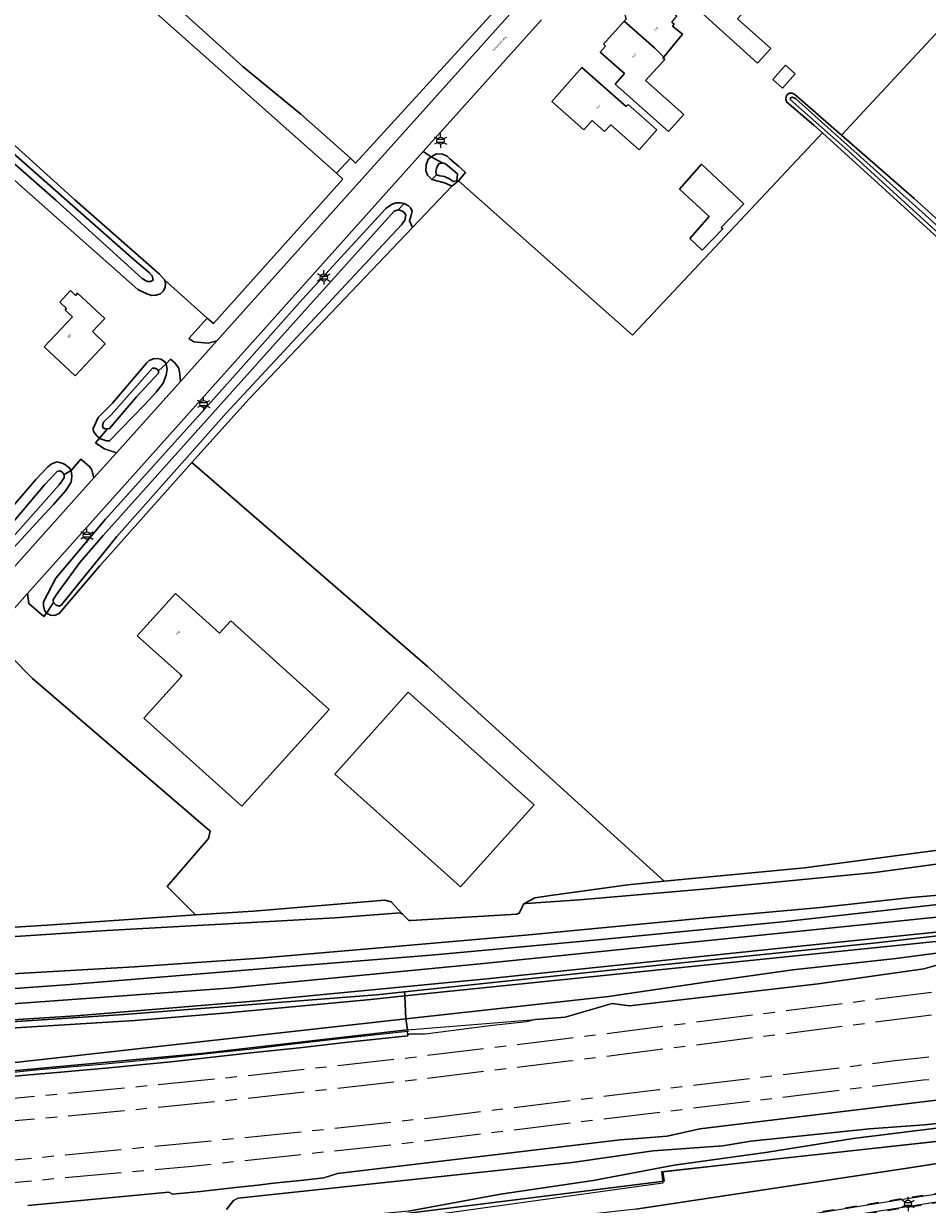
# Model space of a CAD drawing. Extents: x 105780 to 185197, y 477999 to 525027.
# Tile 194 of 256: x 109534 to 109694, y 478906 to 479115. Entities that reach past the tile are written whole.
import ezdxf
from ezdxf.enums import TextEntityAlignment as Align

# ---------------------------------------------------------------- set-up
doc = ezdxf.new("R2010")
doc.units = 0
doc.linetypes.add('AM-AS', pattern=[16, 10, -2, 2, -2])
doc.linetypes.add('XX-HIDDEN', pattern=[4, 2, -2])
for name, color, linetype, lineweight in [('B-GV-GR-GRAS_GAZON-G', 252, 'Continuous', 13), ('B-GV-GR-MATERIAALGRENS-G', 252, 'XX-HIDDEN', 35), ('B-RO-IE-MEUBILAIR_WEGMEUBILAIR-S', 252, 'Continuous', 25), ('B-RO-IE-TERREINAFSCHEIDING_KUNSTMATIG_HEKWERK-G', 252, 'IE-TERREINAFSCHEIDING-KUNSTMATIG', 18), ('B-RO-IE-TERREINAFSCHEIDING_KUNSTMATIG_SCHUTTING-G', 252, 'IE-TERREINAFSCHEIDING-KUNSTMATIG-DICHT', 18), ('B-WE-AM-AS_SPOOR-G', 252, 'AM-AS', 18), ('B-WE-GW-WATERGANG_SLOOT_INSTEEK-G', 252, 'Continuous', 30), ('B-XX-KG-KADASTRAAL_BEBOUWING-G', 252, 'Continuous', 20), ('B1-WE-GR-BOUWLAND-GV', 80, 'Continuous', 13), ('B1-WE-GW-TALUD_KRUIN-G', 252, 'Continuous', 25), ('B1-WE-KW-KUNSTWERK_GELUIDSWERING_SCHERM-G', 170, 'Continuous', 18), ('B1-WE-OG-BEBOUWING-T18', 7, 'Continuous', 18), ('B1-WE-OG-TERREIN_ERF-GV', 252, 'Continuous', 18), ('B1-WE-OG-TOPOGRAFIE-T18', 10, 'Continuous', 18), ('B1-WE-OG-WEG-GV', 7, 'Continuous', 18), ('B1-WE-VH-ONVERHARD-GV', 252, 'Continuous', 18), ('B1-WE-VH-VERHARDING_ASFALT-GV', 252, 'Continuous', 18), ('B1-WE-VH-VERHARDING_HALFVERHARDING-GV', 252, 'Continuous', 18), ('B1-WE-VH-VERHARDING_OPEN-GV', 252, 'Continuous', 18), ('B1-WE-VH-VERHARDING_TEGEL-GV', 252, 'Continuous', 18)]:
    doc.layers.add(name, color=color, linetype=linetype, lineweight=lineweight)
doc.styles.add('NLCS-ISO', font='NLCS-ISO.ttf')
doc.styles.add('NLCS-ISO-M200-T18', font='NLCS-ISO.ttf', dxfattribs={"height": 0.36})
doc.linetypes.add('IE-TERREINAFSCHEIDING-KUNSTMATIG', pattern='A,4,[82,NLCS.SHX,S=0.75,R=90,X=0,Y=0],4,-2', length=10)
doc.linetypes.add('IE-TERREINAFSCHEIDING-KUNSTMATIG-DICHT', pattern='A,8,-1,[82,NLCS.SHX,S=0.75,R=90,X=0,Y=0],-1', length=10)

# ---------------------------------------------------------------- blocks, each defined once
blk = doc.blocks.new('B-SIE-WEG_LICHTMAST-SO')
at = {"ltscale": 0.1}
for p, q in [((-1.1, 0.63), (-2.19, 1.27)), ((0, 1.27), (0, 2.53)), ((1.1, 0.63), (2.19, 1.27)), ((-1.1, -0.63), (-2.19, -1.27)), ((0, -1.27), (0, -2.53)), ((1.1, -0.63), (2.19, -1.27))]:
    blk.add_line(p, q, dxfattribs=at)
at = {"flags": 128}
for points in [[(-1.16, 0.5), (1.16, 0.5)], [(-1.16, -0.5), (1.16, -0.5)]]:
    blk.add_lwpolyline(points, dxfattribs=at)
at = {"ltscale": 0.1}
blk.add_circle((0, 0), 1.27, dxfattribs=at)
at = {"style": 'NLCS-ISO'}
blk.add_attdef('TYPE', text='', height=1.8, dxfattribs=at).set_placement((0, 2.53), align=Align.BOTTOM_CENTER)

msp = doc.modelspace()

# ---------------------------------------------------------------- linework, layer by layer
at = {"layer": 'B-GV-GR-GRAS_GAZON-G', "flags": 128}
for points in [[(109702.039, 479071.926), (109675.617, 479095.967), (109641.96, 479060.083), (109611.135, 479087.491), (109609.947, 479086.546), (109602.98, 479079.172), (109574.045, 479048.85), (109563.922, 479037.514), (109605.659, 479001.377), (109647.601, 478963.319), (109672.476, 478965.672), (109714.399, 478971.254), (109765.393, 478976.682), (109801.098, 478981.34), (109801.84, 478981.436), (109805.098, 478981.854), (109796.614, 478989.11), (109795.956, 478988.604), (109795.134, 478988.453), (109781.988, 479000), (109760.852, 479019.232), (109728.701, 479048.03)], [(109488.839, 478951.889), (109505.296, 478953.442), (109539.174, 478955.585), (109564.576, 478957.38), (109559.549, 478962.407), (109566.825, 478970.874), (109567.126, 478972.198), (109535.696, 478999.247), (109531.881, 479003.08), (109531.898, 479002.516), (109531.43, 479001.27), (109530.337, 479000), (109517.716, 478986.068), (109504.251, 478971.286), (109487.901, 478953.728), (109486.696, 478952.479), (109486.673, 478951.72)], [(109601.613, 478943.012), (109601.815, 478938.913), (109637.733, 478942.914), (109655.319, 478945.519), (109670.385, 478947.621), (109688.604, 478949.636), (109708.395, 478952.246), (109725.504, 478954.378), (109756.228, 478958.069), (109766.943, 478959.228), (109781.325, 478960.981), (109788.922, 478962.081), (109796.094, 478962.942)], [(109601.577, 478943.728), (109596.63, 478943.205), (109551.834, 478939.686), (109509.328, 478936.935), (109469.095, 478934.044), (109468.055, 478932.768), (109468.762, 478932.931), (109476.303, 478933.106), (109485.263, 478933.577), (109486.039, 478933.618), (109509.252, 478934.84), (109531.737, 478937.262), (109553.81, 478938.625), (109570.298, 478939.969), (109595.628, 478942.346), (109601.613, 478943.012)], [(109486.039, 478933.618), (109485.263, 478933.577), (109485.29, 478932.995), (109485.612, 478925.965), (109486.513, 478926.072), (109601.815, 478938.913), (109601.613, 478943.012), (109595.628, 478942.346), (109570.298, 478939.969), (109553.81, 478938.625), (109531.737, 478937.262), (109509.252, 478934.84)], [(109601.815, 478938.913), (109486.513, 478926.072), (109485.612, 478925.965), (109469.194, 478924.234), (109468.683, 478923.695), (109468.997, 478923.725), (109469.29, 478923.753), (109473.546, 478924.16), (109485.264, 478925.645), (109486.65, 478925.793), (109495.461, 478926.385), (109500.625, 478926.748), (109508.403, 478927.491), (109512.884, 478927.919), (109565.642, 478932.773), (109602.088, 478936.987)]]:
    msp.add_lwpolyline(points, close=True, dxfattribs=at)
for points in [[(109705.347, 478954.691), (109685.191, 478952.42), (109638.586, 478947.638), (109601.577, 478943.728), (109601.613, 478943.012), (109796.094, 478962.942)], [(109708.395, 478952.246), (109688.604, 478949.636), (109670.385, 478947.621), (109655.319, 478945.519), (109637.733, 478942.914), (109601.815, 478938.913), (109602.088, 478936.987), (109602.097, 478936.988), (109624.766, 478938.792), (109630.038, 478939.211), (109638.39, 478941.628), (109641.422, 478941.264), (109674.839, 478945.159), (109693.601, 478947.795), (109697.97, 478949.015)], [(109695.813, 478924.508), (109653.915, 478919.409), (109648.145, 478918.132), (109643.675, 478917.767), (109639.795, 478917.468), (109589.704, 478911.529), (109587.31, 478910.774), (109583.684, 478910.363), (109578.348, 478909.782), (109575.591, 478909.448), (109571.655, 478909.031), (109565.413, 478908.312), (109560.469, 478907.851), (109559.818, 478908.201), (109534.817, 478905.823)], [(109707.983, 478921.679), (109693.686, 478920.138), (109683.963, 478919.41), (109662.927, 478917.267), (109657.985, 478916.439), (109645.618, 478915.554), (109631.273, 478913.451), (109572.112, 478907.123), (109571.311, 478906.711), (109570.014, 478905.138)], [(109570.014, 478905.138), (109571.311, 478906.711), (109572.112, 478907.123), (109631.273, 478913.451), (109645.618, 478915.554), (109657.985, 478916.439), (109662.927, 478917.267), (109683.963, 478919.41), (109693.686, 478920.138), (109707.983, 478921.679)], [(109695.845, 478919.539), (109681.09, 478917.725), (109665.972, 478915.312), (109649.364, 478912.971), (109634.984, 478910.308), (109618.615, 478907.875), (109602.299, 478904.833), (109582.085, 478902.875), (109574.433, 478901.872), (109572.839, 478901.211), (109572.159, 478900.688), (109647.596, 478910.163), (109647.35, 478911.804), (109668.272, 478914.185), (109732.491, 478921.228)], [(109602.299, 478904.833), (109618.615, 478907.875), (109634.984, 478910.308), (109649.364, 478912.971), (109665.972, 478915.312), (109681.09, 478917.725), (109695.845, 478919.539)]]:
    msp.add_lwpolyline(points, dxfattribs=at)
at = {"layer": 'B-GV-GR-MATERIAALGRENS-G', "flags": 128}
msp.add_lwpolyline([(109643.67, 478898.442), (109662.471, 478901.259), (109683.496, 478904.474), (109704.122, 478907.718), (109722.249, 478910.538), (109725.228, 478910.927), (109742.901, 478912.814), (109762.745, 478915.164), (109782.54, 478917.532), (109802.403, 478919.907), (109822.434, 478922.305), (109842.273, 478924.704), (109854.376, 478926.201), (109854.567, 478924.501), (109860.825, 478925.226), (109860.948, 478922.194), (109861.039, 478921.491), (109869.677, 478912.965), (109869.945, 478912.6), (109870.497, 478912.092), (109871.746, 478913.357), (109887.713, 478899.01), (109890.468, 478901.948), (109875.872, 478914.933), (109868.752, 478920.986), (109867.097, 478922.262), (109866.498, 478923.74), (109867, 478924.893), (109868.237, 478925.265), (109869.519, 478925.168), (109865.51, 478928.674), (109846.033, 478926.411), (109815.943, 478923.357), (109782.198, 478919.987), (109750.078, 478916.314), (109719.432, 478911.547), (109690.565, 478907.11), (109652.954, 478901.021), (109620.74, 478896.371), (109586.444, 478891.368), (109555.985, 478887.496), (109524.361, 478883.931), (109491.533, 478880.549), (109459.788, 478878.15), (109426.139, 478875.091), (109425.577, 478875.046), (109416.929, 478874.353)], dxfattribs=at)
at = {"layer": 'B-RO-IE-TERREINAFSCHEIDING_KUNSTMATIG_HEKWERK-G', "flags": 128}
for points in [[(109822.378, 478966.136), (109818.76, 478966.713), (109776.91, 478961.942), (109733.171, 478957.398), (109724.869, 478956.459), (109705.347, 478954.691), (109685.191, 478952.42), (109638.586, 478947.638), (109601.577, 478943.728)], [(109980.506, 478953.522), (109971.791, 478952.159), (109933.898, 478946.095), (109914.098, 478943.502), (109905.668, 478942.214), (109884.692, 478939.282), (109869.918, 478937.129), (109864.402, 478935.992), (109816.185, 478930.515), (109813.063, 478930.301), (109801.285, 478928.896), (109798.001, 478928.972), (109789.761, 478927.82), (109778.879, 478926.421), (109647.125, 478911.809), (109647.328, 478909.817), (109565.31, 478898.378), (109517.19, 478893.792), (109469.851, 478889.612), (109445.661, 478888.94), (109445.225, 478898.846)], [(109601.577, 478943.728), (109596.63, 478943.205), (109551.834, 478939.686), (109509.328, 478936.935), (109469.095, 478934.044)], [(109601.577, 478943.728), (109601.613, 478943.012), (109601.815, 478938.913), (109602.088, 478936.987), (109602.141, 478936.614)]]:
    msp.add_lwpolyline(points, dxfattribs=at)
at = {"layer": 'B-RO-IE-TERREINAFSCHEIDING_KUNSTMATIG_SCHUTTING-G', "flags": 128}
msp.add_lwpolyline([(109470.198, 478922.879), (109473.785, 478923.319), (109477.86, 478923.87), (109482.302, 478924.474), (109485.655, 478924.919), (109488.49, 478925.132), (109496.11, 478925.763), (109503.305, 478926.308), (109512.169, 478927.036), (109520.325, 478927.635), (109527.67, 478928.299), (109534.424, 478928.936), (109540.666, 478929.493), (109550.484, 478930.371), (109555.264, 478930.822), (109560.152, 478931.33), (109566.518, 478932.01), (109574.353, 478932.891), (109582.995, 478933.819), (109590.985, 478934.728), (109602.19, 478935.897), (109602.1, 478936.682)], dxfattribs=at)
at = {"layer": 'B-WE-AM-AS_SPOOR-G', "flags": 128}
for points in [[(109980.506, 478981.124), (109958.612, 478977.754), (109923.482, 478972.774), (109897.706, 478969.366), (109630.141, 478935.377), (109601.719, 478931.932), (109572.265, 478928.679), (109552.609, 478926.704), (109532.938, 478924.885), (109513.252, 478923.222), (109495.641, 478921.864), (109465.878, 478919.801)], [(109980.506, 478977.088), (109959.191, 478973.803), (109923.953, 478968.802), (109898.177, 478965.395), (109630.623, 478931.408), (109602.21, 478927.963), (109572.688, 478924.702), (109552.985, 478922.723), (109533.268, 478920.899), (109513.537, 478919.232), (109493.295, 478917.684), (109462.17, 478915.536), (109462.208, 478915.538)], [(109980.506, 478965.103), (109976.635, 478964.495), (109960.729, 478962.108), (109920.354, 478956.327), (109899.811, 478953.591), (109865.029, 478949.335), (109854.647, 478948.192), (109794.02, 478942.125), (109774.604, 478940.336), (109726.278, 478935.649), (109687.967, 478931.434), (109681.346, 478930.544), (109646.651, 478926.36), (109607.127, 478921.459), (109580.268, 478918.524), (109534.287, 478914.066), (109504.818, 478911.559), (109492.689, 478910.671), (109478.686, 478909.794), (109455.925, 478908.241)], [(109980.506, 478961.104), (109956.556, 478957.506), (109923.25, 478952.774), (109896.65, 478949.322), (109865.329, 478945.56), (109849.447, 478943.797), (109823.295, 478941.171), (109795.775, 478938.285), (109735.531, 478932.518), (109713.555, 478930.315), (109693.471, 478928.035), (109599.687, 478916.615), (109563.951, 478912.777), (109516.206, 478908.433), (109477.354, 478905.53), (109459.944, 478904.393), (109456.116, 478904.241), (109452.254, 478903.977)]]:
    msp.add_lwpolyline(points, dxfattribs=at)
at = {"layer": 'B-WE-GW-WATERGANG_SLOOT_INSTEEK-G', "flags": 128}
for points in [[(109487.422, 479134.535), (109486.419, 479133.705), (109485.882, 479133.053), (109485.446, 479132.523), (109485.18, 479131.49), (109485.157, 479130.795), (109518.517, 479100.584), (109520.111, 479099.1), (109533.222, 479086.889), (109554.34, 479068.229), (109555.941, 479067.453), (109556.794, 479067.162), (109557.589, 479067.172), (109558.326, 479067.415), (109558.837, 479067.896), (109559.156, 479068.583), (109559.212, 479069.344), (109559.064, 479069.944), (109558.165, 479070.899), (109543.146, 479084.074), (109501.455, 479121.873)], [(109555.11, 479070.15), (109539.782, 479084.03), (109513.977, 479106.673), (109488.226, 479130.011), (109487.235, 479130.906), (109488.199, 479132.085), (109496.32, 479124.699), (109527.721, 479096.321), (109553.716, 479073.406), (109556.4, 479071.172), (109556.881, 479070.627), (109557.024, 479069.861), (109556.587, 479069.642), (109555.99, 479069.627)], [(109487.235, 479130.906), (109488.226, 479130.011), (109513.977, 479106.673), (109539.782, 479084.03), (109555.11, 479070.15), (109555.99, 479069.627), (109556.587, 479069.642), (109557.024, 479069.861), (109556.881, 479070.627), (109556.4, 479071.172), (109553.716, 479073.406), (109527.721, 479096.321), (109496.32, 479124.699), (109488.199, 479132.085)], [(109679.019, 479095.539), (109670.713, 479102.787), (109670.255, 479103), (109669.758, 479103.015), (109669.352, 479102.728), (109669.176, 479102.369), (109669.161, 479101.872), (109669.313, 479101.404), (109674.097, 479097.35), (109675.617, 479095.967), (109702.039, 479071.926), (109728.701, 479048.03), (109760.852, 479019.232), (109781.988, 479000), (109795.134, 478988.453), (109795.956, 478988.604), (109796.614, 478989.11), (109796.746, 478989.632), (109796.298, 478990.287), (109784.788, 479000), (109766.422, 479017.11), (109734.301, 479045.775), (109711.489, 479066.54), (109691.87, 479084.326)], [(109795.091, 478989.424), (109783.098, 479000), (109759.232, 479021.6), (109728.15, 479049.538), (109703.163, 479071.826), (109680.127, 479092.862), (109669.922, 479101.85), (109670.033, 479102.244), (109670.332, 479102.268), (109670.823, 479102.055), (109693.87, 479081.383), (109716.749, 479060.649), (109746.505, 479033.812), (109774.497, 479008.949), (109784.06, 479000), (109790.142, 478994.797), (109795.342, 478990.055), (109795.616, 478989.525), (109795.495, 478989.354)], [(109795.091, 478989.424), (109795.495, 478989.354), (109795.616, 478989.525), (109795.342, 478990.055), (109790.142, 478994.797), (109784.06, 479000), (109774.497, 479008.949), (109746.505, 479033.812), (109716.749, 479060.649), (109693.87, 479081.383), (109670.823, 479102.055), (109670.332, 479102.268), (109670.033, 479102.244), (109669.922, 479101.85), (109680.127, 479092.862), (109703.163, 479071.826), (109728.15, 479049.538), (109759.232, 479021.6), (109783.098, 479000)], [(109608.242, 479090.632), (109606.29, 479091.725), (109605.78, 479091.277), (109605.42, 479090.326), (109605.388, 479089.267), (109605.664, 479088.496), (109606.435, 479087.678), (109607.251, 479088.507), (109607.101, 479089.042), (109607.324, 479089.864), (109607.64, 479090.451)], [(109609.947, 479086.546), (109611.135, 479087.491), (109612.398, 479088.919), (109611.129, 479090.045), (109609.622, 479091.381), (109609.143, 479091.806), (109608.326, 479092.195), (109607.266, 479092.227), (109606.29, 479091.725), (109608.242, 479090.632), (109608.834, 479090.482), (109610.986, 479088.683), (109610.861, 479087.491), (109610.178, 479087.335), (109609.551, 479087.842), (109608.644, 479088.225), (109607.81, 479088.358), (109607.251, 479088.507), (109606.435, 479087.678), (109607.553, 479087.379), (109608.828, 479087.027)], [(109610.861, 479087.491), (109610.986, 479088.683), (109608.834, 479090.482), (109608.242, 479090.632), (109607.64, 479090.451), (109607.324, 479089.864), (109607.101, 479089.042), (109607.251, 479088.507), (109607.81, 479088.358), (109608.644, 479088.225), (109609.551, 479087.842), (109610.178, 479087.335)], [(109539.37, 479012.748), (109539.349, 479013.18), (109539.942, 479014.156), (109544.055, 479019.833), (109548.174, 479024.582), (109582.355, 479062.736), (109599.768, 479082.102), (109600.471, 479082.313), (109601.524, 479083.459), (109600.897, 479083.544), (109600.069, 479083.569), (109599.299, 479083.294), (109598.25, 479082.563), (109583.553, 479066.53), (109567.813, 479048.837), (109548.584, 479027.504), (109539.789, 479017.062), (109537.64, 479012.817), (109537.62, 479012.155), (109537.795, 479011.354), (109538.145, 479010.847)], [(109547.609, 479019.248), (109563.922, 479037.514), (109574.045, 479048.85), (109602.98, 479079.172), (109602.459, 479080.349), (109602.786, 479081.334), (109602.943, 479082.124), (109602.627, 479082.664), (109602.274, 479083.039), (109601.524, 479083.459), (109600.471, 479082.313), (109601.096, 479082.162), (109601.583, 479081.816), (109601.835, 479081.378), (109601.642, 479080.489), (109601.021, 479079.645), (109590.339, 479068.199), (109569.965, 479046.27), (109550.588, 479024.411), (109540.782, 479012.308), (109540.376, 479012.055), (109539.851, 479012.237), (109539.37, 479012.748), (109538.145, 479010.847), (109538.863, 479010.461), (109539.557, 479010.407), (109540.397, 479010.78)], [(109540.376, 479012.055), (109540.782, 479012.308), (109550.588, 479024.411), (109569.965, 479046.27), (109590.339, 479068.199), (109601.021, 479079.645), (109601.642, 479080.489), (109601.835, 479081.378), (109601.583, 479081.816), (109601.096, 479082.162), (109600.471, 479082.313), (109599.768, 479082.102), (109582.355, 479062.736), (109548.174, 479024.582), (109544.055, 479019.833), (109539.942, 479014.156), (109539.349, 479013.18), (109539.37, 479012.748), (109539.851, 479012.237)], [(109556.913, 479054.249), (109557.344, 479054.236), (109557.736, 479054.059), (109557.993, 479053.786), (109559.337, 479055.026), (109559.062, 479055.429), (109558.411, 479055.846), (109557.752, 479055.965), (109557.121, 479055.917), (109556.35, 479055.642), (109555.871, 479055.126), (109549.827, 479048.048), (109547.299, 479045.505), (109546.729, 479044.197), (109546.445, 479043.542), (109546.495, 479043.011), (109547.102, 479042.23), (109547.547, 479041.857), (109548.97, 479043.483), (109548.572, 479043.495), (109548.213, 479043.671), (109548.059, 479044.073), (109548.244, 479044.697), (109549.609, 479046.016)], [(109559.354, 479053), (109559.551, 479054.055), (109559.337, 479055.026), (109557.993, 479053.786), (109557.981, 479053.355), (109554.077, 479049.163), (109549.336, 479043.538), (109548.97, 479043.483), (109547.547, 479041.857), (109547.716, 479041.715), (109548.766, 479041.352), (109549.33, 479041.368), (109555.519, 479047.779), (109557.607, 479050.003), (109558.816, 479051.624)], [(109549.609, 479046.016), (109548.244, 479044.697), (109548.059, 479044.073), (109548.213, 479043.671), (109548.572, 479043.495), (109548.97, 479043.483), (109549.336, 479043.538), (109554.077, 479049.163), (109557.981, 479053.355), (109557.993, 479053.786), (109557.736, 479054.059), (109557.344, 479054.236), (109556.913, 479054.249)], [(109537.019, 479027.551), (109539.415, 479030.098), (109541.576, 479032.552), (109542.516, 479034.048), (109542.614, 479035.106), (109542.511, 479036.103), (109541.306, 479035.426), (109541.287, 479034.797), (109540.388, 479033.564), (109526.602, 479018.034), (109521.1, 479012.465), (109519.743, 479010.567), (109520.507, 479010.644), (109522.429, 479011.747)], [(109520.596, 479012.248), (109521.1, 479012.465), (109526.602, 479018.034), (109540.388, 479033.564), (109541.287, 479034.797), (109541.306, 479035.426), (109540.888, 479035.869), (109540.495, 479036.047), (109540.029, 479035.961), (109537.804, 479033.575), (109524.098, 479017.413), (109520.076, 479013.688), (109519.889, 479012.965), (109520.142, 479012.56)], [(109507.848, 478952.229), (109524.476, 478953.011), (109548.85, 478954.606), (109575.542, 478956.074), (109589.324, 478956.824), (109600.787, 478957.701), (109601.19, 478957.573), (109599.215, 478959.693), (109598.114, 478959.959), (109574.813, 478958.026), (109564.576, 478957.38), (109539.174, 478955.585), (109505.296, 478953.442), (109488.839, 478951.889), (109486.673, 478951.72), (109485.134, 478951.665), (109485.003, 478951.146), (109485.056, 478950.971), (109485.463, 478951.017), (109489.42, 478951.305), (109493.3, 478951.096)]]:
    msp.add_lwpolyline(points, close=True, dxfattribs=at)
for points in [[(109524.098, 479017.413), (109537.804, 479033.575), (109540.029, 479035.961), (109540.495, 479036.047), (109540.888, 479035.869), (109541.306, 479035.426), (109542.511, 479036.103), (109542.129, 479036.645), (109541.319, 479037.266), (109540.861, 479037.445), (109540.071, 479037.634), (109539.536, 479037.485), (109538.999, 479037.269), (109538.389, 479036.79), (109536.233, 479034.534), (109525.144, 479021.641)], [(109714.399, 478971.254), (109672.476, 478965.672), (109647.601, 478963.319), (109641.12, 478962.706), (109627.867, 478960.882), (109624.699, 478960.392), (109622.723, 478959.311), (109623.13, 478959.357), (109632.613, 478960.003), (109655.209, 478961.953), (109684.906, 478964.899), (109706.24, 478967.746)], [(109706.24, 478967.746), (109684.906, 478964.899), (109655.209, 478961.953), (109632.613, 478960.003), (109623.13, 478959.357), (109622.723, 478959.311), (109621.918, 478957.651), (109621.507, 478957.489), (109602.721, 478956.366), (109602.373, 478956.376), (109601.19, 478957.573), (109600.787, 478957.701), (109589.324, 478956.824), (109575.542, 478956.074), (109548.85, 478954.606), (109524.476, 478953.011)], [(109703.057, 478961.466), (109691.356, 478960.422), (109675.281, 478958.695), (109655.022, 478956.861), (109622.998, 478953.752), (109597.212, 478951.503), (109575.967, 478949.698), (109553.743, 478948.155), (109533.155, 478946.969), (109502.904, 478944.911), (109480.557, 478943.139), (109478.292, 478943.09), (109475.372, 478938.898), (109505.554, 478942.389), (109542.367, 478945.028), (109582.001, 478948.284), (109606.94, 478950.285), (109635.81, 478952.928), (109668.552, 478956.156), (109700.309, 478959.647)], [(109533.155, 478946.969), (109553.743, 478948.155), (109575.967, 478949.698), (109597.212, 478951.503), (109622.998, 478953.752), (109655.022, 478956.861), (109675.281, 478958.695), (109691.356, 478960.422), (109703.057, 478961.466)]]:
    msp.add_lwpolyline(points, dxfattribs=at)
at = {"layer": 'B-XX-KG-KADASTRAAL_BEBOUWING-G', "flags": 128}
for points in [[(109652.532, 479123.453), (109656.042, 479120.328), (109653.715, 479117.714), (109664.122, 479108.325), (109666.454, 479110.935), (109660.564, 479116.199), (109665.394, 479121.605), (109657.314, 479128.825)], [(109640.486, 479115.751), (109645.856, 479111.009), (109647.5, 479109.408), (109647.628, 479109.543), (109650.847, 479113.434), (109649.075, 479114.9), (109649.343, 479115.224), (109648.927, 479115.568), (109649.81, 479116.637), (109648.082, 479118.172), (109648.432, 479119.169), (109646.349, 479121.019), (109645.347, 479120.512), (109644.399, 479119.475), (109644.102, 479119.732), (109642.889, 479118.423), (109642.11, 479118.563), (109640.603, 479116.891), (109640.83, 479116.135)], [(109647.5, 479109.408), (109645.856, 479111.009), (109640.486, 479115.751), (109636.834, 479111.673), (109637.186, 479111.319), (109636.245, 479110.281), (109640.55, 479106.476), (109638.886, 479104.598), (109648.354, 479096.209), (109651.04, 479099.24), (109644.29, 479105.222), (109647.683, 479108.988), (109647.372, 479109.272)], [(109646.284, 479096.514), (109641.195, 479101.001), (109640.866, 479100.628), (109633.025, 479107.542), (109627.702, 479101.505), (109633.363, 479096.514), (109634.8, 479098.145), (109637.024, 479096.184), (109638.109, 479097.415), (109643.155, 479092.966)], [(109670.816, 479106.455), (109669.083, 479107.987), (109666.831, 479105.44), (109668.563, 479103.908)], [(109661.71, 479083.41), (109654.2, 479090.42), (109650.28, 479086.01), (109655.58, 479081.17), (109652.11, 479077.27), (109654.32, 479075.16), (109657.97, 479078.96), (109657.69, 479079.21)], [(109548.57, 479058.597), (109546.298, 479060.729), (109548.473, 479063.047), (109543.672, 479067.551), (109543.306, 479067.161), (109542.415, 479067.997), (109540.494, 479065.951), (109541.688, 479064.831), (109541.435, 479064.561), (109542.734, 479063.343), (109537.739, 479058.019), (109543.21, 479052.885)], [(109581.288, 479000), (109570.803, 479009.46), (109568.823, 479007.264), (109560.994, 479014.328), (109554.235, 479006.837), (109561.813, 479000), (109562.148, 478999.698), (109555.412, 478992.232), (109572.735, 478976.602), (109588.211, 478993.754)], [(109624.556, 478976.848), (109602.253, 478996.855), (109589.218, 478982.324), (109611.521, 478962.317)]]:
    msp.add_lwpolyline(points, close=True, dxfattribs=at)
at = {"layer": 'B1-WE-GR-BOUWLAND-GV', "flags": 128}
for points in [[(109639.832, 479142.025), (109638.344, 479143.216), (109609.753, 479168.191), (109624.83, 479184.243), (109632.854, 479193.166), (109637.317, 479198.398), (109596.035, 479235.752), (109591.035, 479240.435), (109619.808, 479272.264), (109596.789, 479293.219), (109540.036, 479229.378), (109496.531, 479180.569), (109494.883, 479178.624), (109539.055, 479138.362), (109572.969, 479107.639), (109583.183, 479099.276), (109591.985, 479091.48), (109592.915, 479090.579)], [(109531.754, 479140.148), (109491.93, 479175.472), (109469.808, 479150.428), (109483.668, 479137.922), (109482.743, 479137.047), (109482.063, 479136.427), (109485.882, 479133.053), (109486.419, 479133.705), (109487.422, 479134.535), (109501.455, 479121.873), (109543.146, 479084.074), (109558.165, 479070.899), (109559.064, 479069.944), (109566.598, 479063.132), (109567.753, 479062.163), (109590.647, 479087.731), (109589.556, 479088.822)]]:
    msp.add_lwpolyline(points, close=True, dxfattribs=at)
msp.add_lwpolyline([(109701.846, 479120.216), (109679.019, 479095.539), (109691.87, 479084.326), (109711.489, 479066.54)], dxfattribs=at)
at = {"layer": 'B1-WE-GW-TALUD_KRUIN-G', "flags": 128}
for points in [[(109601.815, 478938.913), (109637.733, 478942.914), (109655.319, 478945.519), (109670.385, 478947.621), (109688.604, 478949.636), (109708.395, 478952.246), (109725.504, 478954.378), (109756.228, 478958.069), (109766.943, 478959.228), (109781.325, 478960.981), (109788.922, 478962.081), (109796.094, 478962.942)], [(109486.513, 478926.072), (109601.815, 478938.913)], [(109707.983, 478921.679), (109693.686, 478920.138), (109683.963, 478919.41), (109662.927, 478917.267), (109657.985, 478916.439), (109645.618, 478915.554), (109631.273, 478913.451), (109572.112, 478907.123), (109571.311, 478906.711), (109570.014, 478905.138)]]:
    msp.add_lwpolyline(points, dxfattribs=at)
at = {"layer": 'B1-WE-KW-KUNSTWERK_GELUIDSWERING_SCHERM-G', "flags": 128}
msp.add_lwpolyline([(109602.097, 478936.988), (109565.642, 478932.773), (109512.884, 478927.919), (109468.683, 478923.695), (109465.142, 478923.466)], dxfattribs=at)
at = {"layer": 'B1-WE-OG-TERREIN_ERF-GV', "flags": 128}
for points in [[(109664.122, 479108.325), (109653.715, 479117.714), (109656.042, 479120.328), (109652.532, 479123.453), (109657.314, 479128.825), (109665.394, 479121.605), (109660.564, 479116.199), (109666.454, 479110.935)], [(109646.284, 479096.514), (109643.155, 479092.966), (109638.109, 479097.415), (109637.024, 479096.184), (109634.8, 479098.145), (109633.363, 479096.514), (109627.702, 479101.505), (109633.025, 479107.542), (109640.866, 479100.628), (109641.195, 479101.001)], [(109669.083, 479107.987), (109670.816, 479106.455), (109668.563, 479103.908), (109666.831, 479105.44)], [(109661.71, 479083.41), (109657.69, 479079.21), (109657.97, 479078.96), (109654.32, 479075.16), (109652.11, 479077.27), (109655.58, 479081.17), (109650.28, 479086.01), (109654.2, 479090.42)], [(109537.739, 479058.019), (109542.734, 479063.343), (109541.435, 479064.561), (109541.688, 479064.831), (109540.494, 479065.951), (109542.415, 479067.997), (109543.306, 479067.161), (109543.672, 479067.551), (109548.473, 479063.047), (109546.298, 479060.729), (109548.57, 479058.597), (109543.21, 479052.885)], [(109560.994, 479014.328), (109568.823, 479007.264), (109570.803, 479009.46), (109581.288, 479000), (109588.211, 478993.754), (109572.735, 478976.602), (109555.412, 478992.232), (109562.148, 478999.698), (109561.813, 479000), (109554.235, 479006.837)], [(109589.218, 478982.324), (109602.253, 478996.855), (109624.556, 478976.848), (109611.521, 478962.317)]]:
    msp.add_lwpolyline(points, close=True, dxfattribs=at)
for points in [[(109625.832, 479116.008), (109621.01, 479110.622), (109616.43, 479105.5), (109611.222, 479099.688), (109604.91, 479092.635), (109606.29, 479091.725), (109607.266, 479092.227), (109608.326, 479092.195), (109609.143, 479091.806), (109609.622, 479091.381), (109611.129, 479090.045), (109612.398, 479088.919), (109611.135, 479087.491), (109641.96, 479060.083), (109675.617, 479095.967), (109674.097, 479097.35), (109669.313, 479101.404), (109669.161, 479101.872), (109669.176, 479102.369), (109669.352, 479102.728), (109669.758, 479103.015), (109670.255, 479103), (109670.713, 479102.787), (109679.019, 479095.539), (109701.846, 479120.216)], [(109648.927, 479115.568), (109649.343, 479115.224), (109649.075, 479114.9), (109650.847, 479113.434), (109647.628, 479109.543), (109647.5, 479109.408), (109647.372, 479109.272), (109647.683, 479108.988), (109644.29, 479105.222), (109651.04, 479099.24), (109648.354, 479096.209), (109638.886, 479104.598), (109640.55, 479106.476), (109636.245, 479110.281), (109637.186, 479111.319), (109636.834, 479111.673), (109640.486, 479115.751)], [(109525.144, 479021.641), (109536.233, 479034.534), (109538.389, 479036.79), (109538.999, 479037.269), (109539.536, 479037.485), (109540.071, 479037.634), (109540.861, 479037.445), (109541.319, 479037.266), (109542.129, 479036.645), (109542.511, 479036.103), (109543.869, 479037.736), (109544.228, 479038.137), (109545.84, 479036.8), (109546.17, 479036.21), (109546.561, 479034.806), (109550.549, 479039.25), (109548.41, 479039.96), (109546.92, 479040.97), (109546.83, 479041.052), (109547.547, 479041.857), (109547.102, 479042.23), (109546.495, 479043.011), (109546.445, 479043.542), (109546.729, 479044.197), (109547.299, 479045.505), (109549.827, 479048.048), (109555.871, 479055.126), (109556.35, 479055.642), (109557.121, 479055.917), (109557.752, 479055.965), (109558.411, 479055.846), (109559.062, 479055.429), (109559.337, 479055.026), (109560.096, 479055.872), (109560.88, 479055.18), (109561.52, 479054.31), (109561.74, 479053.66), (109561.889, 479051.897), (109568.343, 479059.098), (109566.79, 479058.69), (109565.5, 479058.78), (109564.23, 479058.95), (109563.386, 479059.546), (109566.598, 479063.132), (109559.064, 479069.944), (109559.212, 479069.344), (109559.156, 479068.583), (109558.837, 479067.896), (109558.326, 479067.415), (109557.589, 479067.172), (109556.794, 479067.162), (109555.941, 479067.453), (109554.34, 479068.229), (109533.222, 479086.889)], [(109531.881, 479003.08), (109535.696, 478999.247), (109567.126, 478972.198), (109566.825, 478970.874), (109559.549, 478962.407), (109564.576, 478957.38), (109574.813, 478958.026), (109598.114, 478959.959), (109599.215, 478959.693), (109601.19, 478957.573), (109602.373, 478956.376), (109602.721, 478956.366), (109621.507, 478957.489), (109621.918, 478957.651), (109622.723, 478959.311), (109624.699, 478960.392), (109627.867, 478960.882), (109641.12, 478962.706), (109647.601, 478963.319), (109605.659, 479001.377), (109563.922, 479037.514), (109547.609, 479019.248), (109540.397, 479010.78), (109539.557, 479010.407), (109538.863, 479010.461), (109538.145, 479010.847), (109537.657, 479010.237), (109535.04, 479012.546), (109534.809, 479014.315), (109526.397, 479004.914)]]:
    msp.add_lwpolyline(points, dxfattribs=at)
at = {"layer": 'B1-WE-OG-WEG-GV', "flags": 128}
for points in [[(109627, 479124.55), (109657.649, 479158.836), (109656.568, 479161.214), (109655.261, 479162.135), (109638.344, 479143.216), (109639.832, 479142.025), (109592.915, 479090.579), (109591.985, 479091.48), (109589.556, 479088.822), (109590.647, 479087.731), (109567.753, 479062.163), (109566.598, 479063.132), (109563.386, 479059.546), (109564.23, 479058.95), (109565.5, 479058.78), (109566.79, 479058.69), (109568.343, 479059.098)], [(109609.947, 479086.546), (109608.828, 479087.027), (109607.553, 479087.379), (109606.435, 479087.678), (109605.664, 479088.496), (109605.388, 479089.267), (109605.42, 479090.326), (109605.78, 479091.277), (109606.29, 479091.725), (109604.91, 479092.635), (109534.809, 479014.315), (109535.04, 479012.546), (109537.657, 479010.237), (109538.145, 479010.847), (109537.795, 479011.354), (109537.62, 479012.155), (109537.64, 479012.817), (109539.789, 479017.062), (109548.584, 479027.504), (109567.813, 479048.837), (109583.553, 479066.53), (109598.25, 479082.563), (109599.299, 479083.294), (109600.069, 479083.569), (109600.897, 479083.544), (109601.524, 479083.459), (109602.274, 479083.039), (109602.627, 479082.664), (109602.943, 479082.124), (109602.786, 479081.334), (109602.459, 479080.349), (109602.98, 479079.172)], [(109560.096, 479055.872), (109559.337, 479055.026), (109559.551, 479054.055), (109559.354, 479053), (109558.816, 479051.624), (109557.607, 479050.003), (109555.519, 479047.779), (109549.33, 479041.368), (109548.766, 479041.352), (109547.716, 479041.715), (109547.547, 479041.857), (109546.83, 479041.052), (109546.92, 479040.97), (109548.41, 479039.96), (109550.549, 479039.25), (109561.889, 479051.897), (109561.74, 479053.66), (109561.52, 479054.31), (109560.88, 479055.18)], [(109523.665, 479009.295), (109546.561, 479034.806), (109546.17, 479036.21), (109545.84, 479036.8), (109544.228, 479038.137), (109543.869, 479037.736), (109542.511, 479036.103), (109542.614, 479035.106), (109542.516, 479034.048), (109541.576, 479032.552), (109539.415, 479030.098), (109537.019, 479027.551), (109522.429, 479011.747), (109520.507, 479010.644), (109519.743, 479010.567), (109518.687, 479009.549), (109518.883, 479009.415), (109519.863, 479009.052), (109521.632, 479008.732), (109522.665, 479008.956)]]:
    msp.add_lwpolyline(points, close=True, dxfattribs=at)
for points in [[(109700.309, 478959.647), (109668.552, 478956.156), (109635.81, 478952.928), (109606.94, 478950.285), (109582.001, 478948.284), (109542.367, 478945.028), (109505.554, 478942.389), (109475.372, 478938.898), (109474.225, 478938.258), (109471.917, 478937.579), (109506.933, 478939.773), (109570.317, 478944.394), (109614.987, 478948.66), (109661.837, 478953.452), (109727.581, 478960.229)], [(109719.781, 478956.796), (109671.091, 478951.763), (109616.166, 478946.037), (109575.56, 478942.12), (109543.354, 478939.463), (109516.303, 478937.781), (109486.046, 478935.746), (109484.966, 478935.673), (109475.769, 478935.054), (109469.166, 478934.634), (109469.098, 478934.629), (109467.485, 478933.192), (109467.313, 478933.188), (109466.469, 478932.246), (109467.194, 478932.57), (109468.055, 478932.768), (109469.095, 478934.044), (109509.328, 478936.935), (109551.834, 478939.686), (109596.63, 478943.205), (109601.577, 478943.728), (109638.586, 478947.638), (109685.191, 478952.42), (109705.347, 478954.691)], [(109732.491, 478921.228), (109668.272, 478914.185), (109647.35, 478911.804), (109647.596, 478910.163), (109572.159, 478900.688)], [(109642.591, 478905.181), (109691.83, 478912.627), (109724.213, 478917.737)]]:
    msp.add_lwpolyline(points, dxfattribs=at)
at = {"layer": 'B1-WE-VH-ONVERHARD-GV', "flags": 128}
msp.add_lwpolyline([(109591.985, 479091.48), (109583.183, 479099.276), (109572.969, 479107.639), (109539.055, 479138.362), (109494.883, 479178.624), (109491.93, 479175.472), (109531.754, 479140.148), (109589.556, 479088.822)], close=True, dxfattribs=at)
at = {"layer": 'B1-WE-VH-VERHARDING_ASFALT-GV', "flags": 128}
for points in [[(109627, 479124.55), (109568.343, 479059.098), (109561.889, 479051.897), (109550.549, 479039.25), (109546.561, 479034.806), (109523.665, 479009.295), (109515.297, 479000), (109513.269, 478997.748), (109504.85, 478988.398), (109495.247, 478977.486), (109486.908, 478968.203), (109490.753, 478964.777), (109510.679, 478987.138), (109522.046, 479000), (109526.397, 479004.914), (109534.809, 479014.315), (109604.91, 479092.635), (109611.222, 479099.688), (109616.43, 479105.5), (109621.01, 479110.622), (109625.832, 479116.008)], [(109727.581, 478960.229), (109661.837, 478953.452), (109614.987, 478948.66), (109570.317, 478944.394), (109506.933, 478939.773)], [(109516.303, 478937.781), (109543.354, 478939.463), (109575.56, 478942.12), (109616.166, 478946.037), (109671.091, 478951.763), (109719.781, 478956.796)], [(109724.213, 478917.737), (109691.83, 478912.627), (109642.591, 478905.181), (109470.23, 478885.903), (109430.214, 478883.085), (109425.556, 478882.614), (109425.577, 478875.046), (109426.139, 478875.091), (109459.788, 478878.15), (109491.533, 478880.549), (109524.361, 478883.931), (109555.985, 478887.496), (109586.444, 478891.368), (109620.74, 478896.371), (109652.954, 478901.021), (109690.565, 478907.11), (109719.432, 478911.547)]]:
    msp.add_lwpolyline(points, dxfattribs=at)
at = {"layer": 'B1-WE-VH-VERHARDING_HALFVERHARDING-GV', "flags": 128}
for points in [[(109697.97, 478949.015), (109693.601, 478947.795), (109674.839, 478945.159), (109641.422, 478941.264), (109638.39, 478941.628), (109630.038, 478939.211), (109624.766, 478938.792), (109623.182, 478938.379), (109616.682, 478937.708), (109609.833, 478936.804), (109605.264, 478936.227), (109602.155, 478936.202), (109602.19, 478935.897), (109590.985, 478934.728), (109582.995, 478933.819), (109574.353, 478932.891), (109566.518, 478932.01), (109560.152, 478931.33), (109555.264, 478930.822), (109550.484, 478930.371), (109540.666, 478929.493), (109534.424, 478928.936), (109527.67, 478928.299)], [(109534.817, 478905.823), (109559.818, 478908.201), (109560.469, 478907.851), (109565.413, 478908.312), (109571.655, 478909.031), (109575.591, 478909.448), (109578.348, 478909.782), (109583.684, 478910.363), (109587.31, 478910.774), (109589.704, 478911.529), (109639.795, 478917.468), (109643.675, 478917.767), (109648.145, 478918.132), (109653.915, 478919.409), (109695.813, 478924.508)]]:
    msp.add_lwpolyline(points, dxfattribs=at)
at = {"layer": 'B1-WE-VH-VERHARDING_OPEN-GV', "flags": 128}
msp.add_lwpolyline([(109527.67, 478928.299), (109534.424, 478928.936), (109540.666, 478929.493), (109550.484, 478930.371), (109555.264, 478930.822), (109560.152, 478931.33), (109566.518, 478932.01), (109574.353, 478932.891), (109582.995, 478933.819), (109590.985, 478934.728), (109602.19, 478935.897), (109602.155, 478936.202), (109602.1, 478936.682), (109589.102, 478935.277), (109580.914, 478934.33), (109574.575, 478933.569), (109560.018, 478932.039), (109553.536, 478931.36), (109547.907, 478930.859), (109542.226, 478930.352), (109535.648, 478929.773), (109530.139, 478929.214)], dxfattribs=at)
at = {"layer": 'B1-WE-VH-VERHARDING_TEGEL-GV', "flags": 128}
msp.add_lwpolyline([(109704.122, 478907.718), (109683.496, 478904.474), (109662.471, 478901.259), (109643.67, 478898.442), (109561.238, 478886.859), (109522.497, 478881.859), (109453.897, 478873.395), (109449.907, 478873.039), (109428.818, 478872.029), (109417.693, 478871.464), (109410.401, 478871.102), (109410.085, 478871.018), (109410.664, 478870.534)], dxfattribs=at)

# ---------------------------------------------------------------- block references
at = {"layer": 'B-RO-IE-MEUBILAIR_WEGMEUBILAIR-S', "xscale": 0.5, "yscale": 0.5, "zscale": 0.5}
for p in [(109607.966, 479094.586), (109587.273, 479070.335), (109565.976, 479047.906), (109545.306, 479024.606), (109690.788, 478906.14)]:
    msp.add_blockref('B-SIE-WEG_LICHTMAST-SO', p, dxfattribs=at)

# ---------------------------------------------------------------- texts
at = {"layer": 'B1-WE-OG-BEBOUWING-T18', "style": 'NLCS-ISO-M200-T18'}
for s, rotation, p in [('738', 48.2, (109646.173, 479114.355)), ('740', 48.2, (109642.265, 479109.648)), ('742', 48.9, (109635.857, 479100.558)), ('821', 48.1, (109542.204, 479059.951)), ('752', 48, (109561.477, 479007.312))]:
    msp.add_text(s, height=0.36, rotation=rotation, dxfattribs=at).set_placement(p, align=Align.MIDDLE)
at = {"layer": 'B1-WE-OG-TOPOGRAFIE-T18', "style": 'NLCS-ISO-M200-T18'}
msp.add_text('Rijnlanderweg', height=0.36, rotation=48.2, dxfattribs=at).set_placement((109618.436, 479111.757), align=Align.MIDDLE)

doc.saveas('drawing.dxf')
